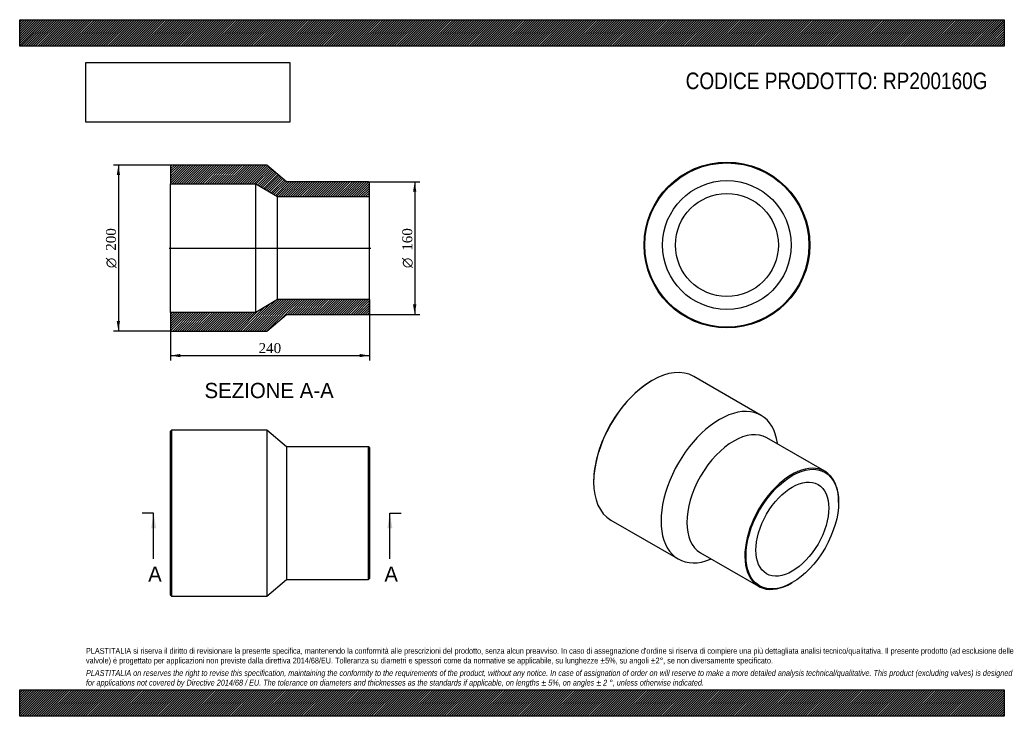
# Model space of a CAD drawing. Header units: millimetres. Extents: x 0 to 1188, y 0 to 840.
import ezdxf
from ezdxf.enums import TextEntityAlignment as Align
from ezdxf.lldxf.tags import DXFTag

# ---------------------------------------------------------------- set-up
doc = ezdxf.new("R2010")
doc.units = ezdxf.units.MM
doc.header["$LTSCALE"] = 4
for name, color, linetype in [('Default', 7, 'Continuous'), ('DV4_Default', 7, 'Continuous'), ('RP200160G', 7, 'Continuous')]:
    doc.layers.add(name, color=color, linetype=linetype)
doc.styles.add('SEACAD_Solid_Edge_ANSI', font='seans.ttf')
doc.styles.add('SEACAD_Solid_Edge_ANSI1_Symbols', font='semeca1.ttf')
doc.styles.add('SEACAD_Times_New_Roman', font='times.ttf')
tags = doc.linetypes.add('CENTER2', pattern=[28.575, 19.05, -3.175, 3.175, -3.175]).pattern_tags.tags
tags[10:11] = [DXFTag(74, 4), DXFTag(75, 0), DXFTag(340, '0'), DXFTag(46, 0.0), DXFTag(50, 0.0), DXFTag(44, 0.0), DXFTag(45, 0.0)]
tags[8:9] = [DXFTag(74, 4), DXFTag(75, 0), DXFTag(340, '0'), DXFTag(46, 0.0), DXFTag(50, 0.0), DXFTag(44, 0.0), DXFTag(45, 0.0)]
tags[6:7] = [DXFTag(74, 4), DXFTag(75, 0), DXFTag(340, '0'), DXFTag(46, 0.0), DXFTag(50, 0.0), DXFTag(44, 0.0), DXFTag(45, 0.0)]
tags[4:5] = [DXFTag(74, 4), DXFTag(75, 0), DXFTag(340, '0'), DXFTag(46, 0.0), DXFTag(50, 0.0), DXFTag(44, 0.0), DXFTag(45, 0.0)]
doc.dimstyles.new('ANSImm', dxfattribs={"dimtxt": 12, "dimasz": 12, "dimexe": 6, "dimexo": 0, "dimgap": 3, "dimtad": 1, "dimdsep": 46, "dimtxsty": 'SEACAD_Times_New_Roman', "dimblk1": '_SE_FILLED', "dimblk2": '_SE_FILLED', "dimsah": 1, "dimcen": 6, "dimazin": 0, "dimtfac": 0.85, "dimtdec": 3, "dimtofl": 0, "dimtmove": 0, "dimatfit": 3, "dimfxl": 1, "dimarcsym": 0})
picture_1 = doc.add_image_def('image1.jpg', size_in_pixel=(4302, 1260))

# ---------------------------------------------------------------- blocks, each defined once
blk = doc.blocks.new('SE')
at = {"layer": 'RP200160G', "color": 7, "linetype": 'Continuous'}
for p, q in [((183, 345), (182, 344)), ((183, 345), (183, 145)), ((298, 345), (183, 345)), ((298, 345), (298, 145)), ((322, 325), (298, 345)), ((182, 146), (182, 344)), ((322, 325), (322, 165)), ((421, 325), (322, 325)), ((421, 165), (421, 325)), ((422, 324), (421, 325)), ((422, 324), (422, 166)), ((298, 145), (322, 165)), ((322, 165), (421, 165)), ((421, 165), (422, 166)), ((182, 146), (183, 145)), ((183, 145), (298, 145))]:
    blk.add_line(p, q, dxfattribs=at)
blk = doc.blocks.new('SE1')
at = {"layer": 'RP200160G', "color": 7, "linetype": 'Continuous'}
for p, q in [((763.2, 404.9), (762.5, 404.5)), ((894.5, 362.9), (813.2, 409.9)), ((971.5, 295.4), (901.5, 335.8)), ((914.5, 328.3), (914.4, 329.3)), ((692.5, 283.3), (692.5, 282.5)), ((988, 258), (988, 258.8)), ((713.2, 236.7), (794.5, 189.7)), ((821.5, 197.3), (891.5, 156.8)), ((833.6, 189.4), (834.5, 189.7)), ((931.5, 160.8), (932.2, 161.2))]:
    blk.add_line(p, q, dxfattribs=at)
for centre, major_axis, start_param, end_param in [((763.2, 323.3), (-50, -86.6), 3.141593, 6.283185), ((762.5, 323.7), (49.5, 85.7), 0.785398, 2.356195), ((844.5, 276.3), (-50, -86.6), 2.511456, 6.283185), ((861.5, 266.5), (-40, -69.3), 3.141593, 6.283185), ((931.5, 226.1), (40, 69.3), 0, 3.926991), ((931.5, 226.1), (40, 69.3), 5.497787, 6.283185), ((844.5, 276.3), (-50, -86.6), 0, 0.630137)]:
    blk.add_ellipse(centre, major_axis=major_axis, ratio=0.57735, start_param=start_param, end_param=end_param, dxfattribs=at)
for major_axis in [(-39.5, -68.4), (-31.1, -53.8)]:
    blk.add_ellipse((932.2, 225.7), major_axis=major_axis, ratio=0.57735, dxfattribs=at)
blk = doc.blocks.new('SE2')
at = {"layer": 'RP200160G', "color": 7, "linetype": 'Continuous'}
for radius in [100, 99, 77.6, 62.1]:
    blk.add_circle((853.3, 568.3), radius, dxfattribs=at)
blk = doc.blocks.new('SE4')
at = {"color": 7, "linetype": 'Continuous', "style": 'SEACAD_Solid_Edge_ANSI'}
blk.add_text('A', height=18.4, dxfattribs=at).set_placement((155, 180.6), align=Align.TOP_LEFT)
blk = doc.blocks.new('SE5')
at = {"color": 7, "linetype": 'Continuous', "style": 'SEACAD_Solid_Edge_ANSI'}
blk.add_text('A', height=18.4, dxfattribs=at).set_placement((440, 180.6), align=Align.TOP_LEFT)
blk = doc.blocks.new('SEANNOT_GROUP')
at = {"linetype": 'Continuous'}
blk.add_hatch(color=7, dxfattribs=at).paths.add_polyline_path([(164.7, 226.6), (161.6, 245), (158.6, 226.6)])
at = {"color": 7, "linetype": 'Continuous'}
blk.add_lwpolyline([(161.6, 189.8), (161.6, 245)], dxfattribs=at)
blk = doc.blocks.new('SEANNOT_GROUP1')
at = {"linetype": 'Continuous'}
blk.add_hatch(color=7, dxfattribs=at).paths.add_polyline_path([(449.7, 226.6), (446.6, 245), (443.6, 226.6)])
at = {"color": 7, "linetype": 'Continuous'}
blk.add_lwpolyline([(446.6, 189.8), (446.6, 245)], dxfattribs=at)
blk = doc.blocks.new('SE3')
at = {"layer": 'Default', "color": 7, "linetype": 'CENTER2'}
for p, q in [((161.6, 245), (147.8, 245)), ((446.6, 245), (460.4, 245))]:
    blk.add_line(p, q, dxfattribs=at)
at = {"layer": 'Default', "color": 7, "linetype": 'CENTER2', "const_width": 0.0001}
blk.add_lwpolyline([(161.6, 245), (446.6, 245)], dxfattribs=at)
at = {"layer": 'Default'}
for name in ['SEANNOT_GROUP', 'SEANNOT_GROUP1', 'SE4', 'SE5']:
    blk.add_blockref(name, (0, 0), dxfattribs=at)
blk = doc.blocks.new('SE6')
at = {"layer": 'RP200160G', "linetype": 'Continuous'}
h = blk.add_hatch(dxfattribs=at)
h.set_pattern_fill('LINE', scale=0.62992, angle=45, style=0)
h.paths.add_polyline_path([(322, 644.6), (298, 664.6), (183, 664.6), (182, 663.6), (182, 642.2), (285, 642.2), (311, 626.7), (422, 626.7), (422, 643.6), (421, 644.6)])
h = blk.add_hatch(dxfattribs=at)
h.set_pattern_fill('LINE', scale=0.62992, angle=45, style=0)
h.paths.add_polyline_path([(298, 464.6), (322, 484.6), (421, 484.6), (422, 485.6), (422, 502.5), (311, 502.5), (285, 487), (182, 487), (182, 465.6), (183, 464.6)])
at = {"layer": 'DV4_Default', "color": 7, "linetype": 'CENTER2'}
blk.add_line((180.2, 564.6), (423.7, 564.6), dxfattribs=at)
at = {"layer": 'RP200160G', "color": 7, "linetype": 'Continuous'}
for p, q in [((182, 663.6), (183, 664.6)), ((182, 663.6), (182, 642.2)), ((298, 664.6), (183, 664.6)), ((322, 644.6), (298, 664.6)), ((182, 487), (182, 642.2)), ((182, 642.2), (285, 642.2)), ((285, 487), (285, 642.2)), ((285, 642.2), (311, 626.7)), ((421, 644.6), (322, 644.6)), ((421, 644.6), (422, 643.6)), ((422, 626.7), (422, 643.6)), ((311, 502.5), (311, 626.7)), ((311, 626.7), (422, 626.7)), ((422, 502.5), (422, 626.7)), ((311, 502.5), (285, 487)), ((422, 502.5), (311, 502.5)), ((422, 485.6), (422, 502.5)), ((285, 487), (182, 487)), ((182, 487), (182, 465.6)), ((298, 464.6), (322, 484.6)), ((322, 484.6), (421, 484.6)), ((422, 485.6), (421, 484.6)), ((183, 464.6), (182, 465.6)), ((183, 464.6), (298, 464.6))]:
    blk.add_line(p, q, dxfattribs=at)
blk = doc.blocks.new('DMBLK166')
at = {"layer": 'Default', "linetype": 'Continuous'}
for points in [[(194, 433), (194, 437), (182, 435)], [(410, 433), (422, 435), (410, 437)]]:
    blk.add_hatch(color=7, dxfattribs=at).paths.add_polyline_path(points)
at = {"layer": 'Default', "color": 7, "linetype": 'Continuous'}
for p, q in [((422, 502.5), (422, 429)), ((182, 487), (182, 429)), ((182, 435), (422, 435))]:
    blk.add_line(p, q, dxfattribs=at)
at = {"layer": 'Default', "color": 7, "linetype": 'Continuous', "style": 'SEACAD_Times_New_Roman'}
blk.add_text('240', height=12, dxfattribs=at).set_placement((288.3, 450), align=Align.TOP_LEFT)
blk = doc.blocks.new('_SE_FILLED')
at = {"color": 0}
blk.add_line((0, 0), (-1, 0), dxfattribs=at)
blk.add_solid([(0, 0), (-1, -0.1665), (-1, 0.1665), (0, 0)], dxfattribs=at)
blk = doc.blocks.new('GDimGGroup')
at = {"layer": 'Default', "linetype": 'Continuous'}
for points in [[(478.6, 632.6), (476.6, 644.6), (474.6, 632.6)], [(478.6, 496.6), (474.6, 496.6), (476.6, 484.6)]]:
    blk.add_hatch(color=7, dxfattribs=at).paths.add_polyline_path(points)
at = {"layer": 'Default', "color": 7, "linetype": 'Continuous'}
for p, q in [((421, 644.6), (482.6, 644.6)), ((476.6, 644.6), (476.6, 484.6)), ((421, 484.6), (482.6, 484.6))]:
    blk.add_line(p, q, dxfattribs=at)
for s, style, p in [('160', 'SEACAD_Times_New_Roman', (461.6, 561.4)), ('O', 'SEACAD_Solid_Edge_ANSI1_Symbols', (461.6, 540.5))]:
    blk.add_text(s, height=12, rotation=90, dxfattribs=dict(at, style=style)).set_placement(p, align=Align.TOP_LEFT)
blk = doc.blocks.new('GDimGGroup1')
at = {"layer": 'Default', "linetype": 'Continuous'}
for points in [[(117.1, 652.6), (121.1, 652.6), (119.1, 664.6)], [(117.1, 476.6), (119.1, 464.6), (121.1, 476.6)]]:
    blk.add_hatch(color=7, dxfattribs=at).paths.add_polyline_path(points)
at = {"layer": 'Default', "color": 7, "linetype": 'Continuous'}
for p, q in [((183, 664.6), (113.1, 664.6)), ((119.1, 664.6), (119.1, 464.6)), ((183, 464.6), (113.1, 464.6))]:
    blk.add_line(p, q, dxfattribs=at)
for s, style, p in [('200', 'SEACAD_Times_New_Roman', (104.1, 561.4)), ('O', 'SEACAD_Solid_Edge_ANSI1_Symbols', (104.1, 540.5))]:
    blk.add_text(s, height=12, rotation=90, dxfattribs=dict(at, style=style)).set_placement(p, align=Align.TOP_LEFT)

msp = doc.modelspace()

# ---------------------------------------------------------------- hatches: boundary and pattern name
at = {"layer": 'Default', "linetype": 'Continuous'}
h = msp.add_hatch(dxfattribs=at)
h.set_pattern_fill('LINE', scale=0.629921, angle=45, style=0)
h.paths.add_polyline_path([(1188, 808), (1188, 840), (0, 840), (0, 808)])
for points in [[(1188, 808), (1188, 840), (0, 840), (0, 808)], [(1188, 0), (1188, 32), (0, 32), (0, 0)]]:
    msp.add_hatch(color=7, dxfattribs=at).paths.add_polyline_path(points)
h = msp.add_hatch(dxfattribs=at)
h.set_pattern_fill('LINE', scale=0.629921, angle=45, style=0)
h.paths.add_polyline_path([(1188, 0), (1188, 32), (0, 32), (0, 0)])

# ---------------------------------------------------------------- linework, layer by layer
at = {"layer": 'Default', "color": 7, "linetype": 'Continuous'}
for p, q in [((0, 840), (1188, 840)), ((0, 808), (0, 840)), ((1188, 840), (1188, 808)), ((1188, 808), (0, 808)), ((0, 32), (1188, 32)), ((0, 0), (0, 32)), ((1188, 32), (1188, 0)), ((1188, 0), (0, 0))]:
    msp.add_line(p, q, dxfattribs=at)

# ---------------------------------------------------------------- block references
at = {"layer": 'Default'}
for name in ['SE2', 'GDimGGroup1', 'SE6', 'GDimGGroup', 'SE1', 'SE', 'SE3']:
    msp.add_blockref(name, (0, 0), dxfattribs=at)

# ---------------------------------------------------------------- texts
at = {"layer": 'Default', "color": 7, "linetype": 'Continuous', "style": 'SEACAD_Solid_Edge_ANSI'}
msp.add_text('SEZIONE A-A', height=18.4, dxfattribs=at).set_placement((223.019, 402.06), align=Align.TOP_LEFT)
at = {"layer": 'Default', "attachment_point": 1}
for s, insert, char_height, width in [('{\\fArial Narrow|b0||i0||c0|p34;\\C7;\\H20.;\\W1.;CODICE PRODOTTO: RP200160G}', (803.555, 776.254), 20, 365.4364), ("{\\fArial Narrow|b0||i0||c0|p34;\\C7;\\H7.;\\W1.;PLASTITALIA si riserva il diritto di revisionare la presente specifica, mantenendo la conformità alle prescrizioni del prodotto, senza alcun preavviso. In caso di assegnazione d'ordine si riserva di compiere una più dettagliata analisi tecnico/qualitativa. Il presente prodotto (ad esclusione delle \\P}{\\fArial Narrow|b0||i0||c0|p34;\\C7;\\H7.;\\W1.;valvole) è progettato per applicazioni non previste dalla direttiva 2014/68/EU. Tolleranza su diametri e spessori come da normative se applicabile, su lunghezze ±5%, su angoli ±2°, se non diversamente specificato.\\P}{\\fArial Narrow|b0||i0||c0|p34;\\C7;\\H2.;\\W1.;   \\P}{\\fArial Narrow|b0||i1||c0|p34;\\C7;\\H7.;\\W1.;PLASTITALIA on reserves the right to revise this specification, maintaining the conformity to the requirements of the product, without any notice. In case of assignation of order on will reserve to make a more detailed analysis technical/qualitative. This product (excluding valves) is designed \\P}{\\fArial Narrow|b0||i1||c0|p34;\\C7;\\H7.;\\W1.;for applications not covered by Directive 2014/68 / EU. The tolerance on diameters and thicknesses as the standards if applicable, on lengths ± 5%, on angles ± 2 °, unless otherwise indicated.\\P}", (80, 82.409), 7, 1028)]:
    msp.add_mtext(s, dxfattribs=dict(at, insert=insert, char_height=char_height, width=width))

# ---------------------------------------------------------------- dimensions: what is measured, and where the dimension line sits
at = {"layer": 'Default', "color": 7, "linetype": 'Continuous'}
dim = msp.add_linear_dim(base=(421.976, 434.986), p1=(181.976, 487.01), p2=(421.976, 502.51), text='\\A1;<>', dimstyle='ANSImm', dxfattribs=at)
dim.commit()
dim.dimension.update_dxf_attribs({"geometry": 'DMBLK166', "text_midpoint": (301.976, 434.986), "dimtype": 160})

# ---------------------------------------------------------------- pictures from other files: only their frames are drawn
image = msp.add_image(picture_1, insert=(80, 716.413), size_in_units=(245.829, 72))
image.dxf.flags = 7

doc.saveas('drawing.dxf')
